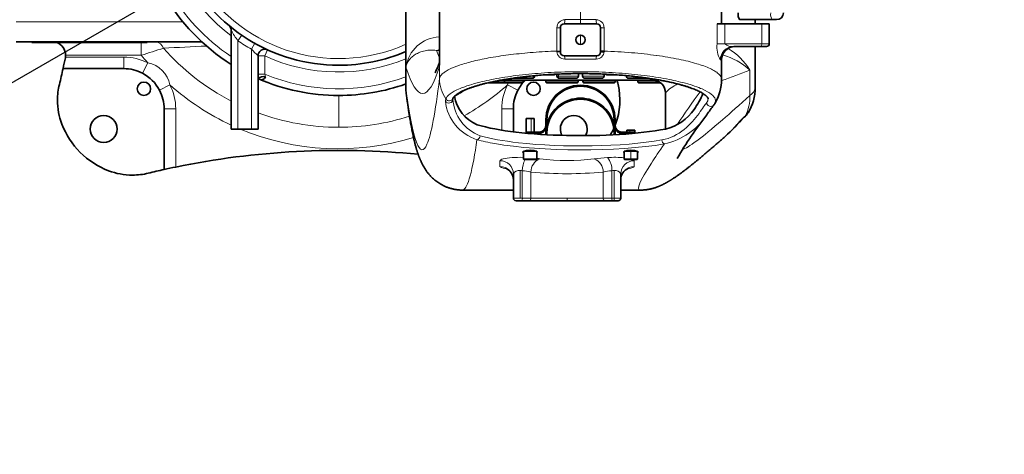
# Model space of a CAD drawing. Header units: millimetres. Extents: x 174 to 8746, y 150 to 6154.
# Tile 35 of 49: x 6065 to 6798, y 3560 to 3884. Entities that reach past the tile are written whole.
import ezdxf

# ---------------------------------------------------------------- set-up
doc = ezdxf.new("R2010")
doc.units = ezdxf.units.MM
doc.header["$MEASUREMENT"] = 0
doc.layers.add('图层0000', color=7, linetype='Continuous', lineweight=25)
doc.layers.add('图层1', color=7, linetype='Continuous', lineweight=35)
doc.dimstyles.new('线性样式 (GB)', dxfattribs={"dimtxt": 2, "dimasz": 2, "dimexe": 1, "dimexo": 0.5, "dimgap": 0.5, "dimtad": 1, "dimdsep": 46, "dimcen": -2.127267, "dimclrd": 7, "dimclre": 7, "dimclrt": 7, "dimadec": 0, "dimazin": 0, "dimtfac": 0.7, "dimtmove": 0, "dimatfit": 1, "dimfxl": 1, "dimfrac": 2, "dimtolj": 1, "dimtzin": 0, "dimlwd": 18, "dimlwe": 18, "dimarcsym": 0})

# ---------------------------------------------------------------- blocks, each defined once
blk = doc.blocks.new('*D34')
at = {"layer": 'Defpoints', "color": 0}
for p in [(5579.12, 4395.17), (5590.54, 4103.16), (6302.25, 3977.67), (6302.25, 3977.67), (5579.12, 3560.17)]:
    blk.add_point(p, dxfattribs=at)
at = {"layer": '图层0000', "color": 7, "linetype": 'Continuous', "lineweight": 18}
for start, end in [(154.75828, 172.26918), (187.73082, 205.24172)]:
    blk.add_arc((6302.25, 3977.67), 722.68, start, end, dxfattribs=at)
at = {"layer": '图层0000', "color": 7}
for points in [[(5657.43, 4281.21), (5639.71, 4290.48), (5676.39, 4339.01)], [(5639.71, 3664.85), (5657.43, 3674.12), (5676.39, 3616.32)]]:
    blk.add_solid(points, dxfattribs=at)
at = {"layer": '图层0000', "color": 7, "lineweight": -3, "insert": (5579.57, 3977.67), "char_height": 60, "attachment_point": 5, "rotation": 90}
blk.add_mtext('\\T1.25;\\W1;\\FSimSun;\\A1;60%%d', dxfattribs=at)

msp = doc.modelspace()

# ---------------------------------------------------------------- hatches: boundary and pattern name
at = {"layer": '图层0000', "linetype": 'Continuous', "lineweight": -3}
h = msp.add_hatch(dxfattribs=at)
h.set_pattern_fill('ANSI31', color=256, scale=95.25, style=0, pattern_type=2)
h.set_pattern_definition([(45, (0, 0), (-67.3519, 67.3519), [])])
edge = h.paths.add_edge_path(flags=16)
edge.add_spline(control_points=[(5579.119, 3560.167), (5117.547, 2170.568), (6914.764, 3352.866), (7823.4, 2806.129)], knot_values=[0, 0, 0, 0, 1, 1, 1, 1], degree=3, periodic=0)
edge.add_arc((6302.25, 3977.667), 1920, 322.397767, 397.602233)
edge.add_spline(control_points=[(7823.4, 5149.205), (6914.764, 4602.467), (5117.547, 5784.765), (5579.119, 4395.167)], knot_values=[0, 0, 0, 0, 1, 1, 1, 1], degree=3, periodic=0)
edge.add_arc((6302.25, 3977.667), 835, 210, 510)

# ---------------------------------------------------------------- linework, layer by layer
at = {"layer": '图层0000', "color": 7}
msp.add_line((6302.25, 3977.667), (5579.119, 3560.167), dxfattribs=at)
at = {"layer": '图层0000', "color": 251, "linetype": 'Continuous', "lineweight": 18}
for p, q in [((6482.25, 3908.167), (6482.25, 3884.167)), ((6186.168, 3882.667), (6062.25, 3882.667)), ((6377.301, 3881.167), (6377.199, 3881.167)), ((6377.301, 3840.357), (6377.301, 3881.167)), ((6464.75, 3878.167), (6467.25, 3878.167)), ((6464.75, 3878.167), (6464.75, 3860.783)), ((6482.25, 3884.167), (6470.583, 3884.167)), ((6482.25, 3884.167), (6493.917, 3884.167)), ((6482.25, 3884.167), (6482.25, 3881.167)), ((6497.25, 3878.167), (6499.75, 3878.167)), ((6499.75, 3878.167), (6499.75, 3860.783)), ((6583.875, 3866.167), (6583.875, 3881.167)), ((6589.726, 3881.167), (6589.726, 3866.167)), ((6617.176, 3881.167), (6617.176, 3866.167)), ((6230.08, 3872.558), (6227.25, 3868.436)), ((6482.25, 3872.667), (6482.25, 3865.667)), ((6155.261, 3867.267), (6155.261, 3857.667)), ((6227.25, 3868.436), (6227.25, 3802.667)), ((6239.703, 3866.563), (6237.25, 3862.206)), ((6589.726, 3866.167), (6583.875, 3866.167)), ((6617.176, 3866.167), (6589.726, 3866.167)), ((6617.176, 3866.167), (6622.732, 3866.167)), ((6142.25, 3856.327), (6098.88, 3856.327)), ((6155.261, 3857.667), (6098.97, 3857.667)), ((6142.25, 3856.327), (6142.25, 3847.667)), ((6237.25, 3862.206), (6237.25, 3802.667)), ((6249.325, 3861.67), (6247.25, 3857.121)), ((6247.25, 3857.121), (6247.25, 3843.503)), ((6374.935, 3861.238), (6377.199, 3861.033)), ((6464.75, 3860.783), (6464.748, 3860.222)), ((6467.25, 3860.783), (6464.75, 3860.783)), ((6160.121, 3851.948), (6156.118, 3844.269)), ((6352.314, 3832.718), (6352.314, 3848.732)), ((6377.199, 3850.142), (6377.199, 3849.005)), ((6587.25, 3854.167), (6586.377, 3854.167)), ((6242.25, 3843.503), (6247.25, 3843.503)), ((6247.807, 3841.658), (6247.25, 3843.503)), ((6444.316, 3842.067), (6447.175, 3842.067)), ((6447.175, 3842.067), (6447.175, 3842.35)), ((6448.118, 3842.067), (6447.175, 3842.067)), ((6462.575, 3843.467), (6463.244, 3843.467)), ((6463.306, 3843.467), (6463.244, 3843.467)), ((6464.643, 3843.467), (6464.699, 3843.467)), ((6464.699, 3842.067), (6465.908, 3842.067)), ((6465.908, 3842.067), (6465.908, 3843.622)), ((6480.699, 3842.067), (6465.908, 3842.067)), ((6483.801, 3842.067), (6483.973, 3842.067)), ((6483.973, 3842.067), (6483.973, 3843.962)), ((6499.801, 3842.067), (6483.973, 3842.067)), ((6499.857, 3843.467), (6499.801, 3843.467)), ((6501.194, 3843.467), (6501.925, 3843.467)), ((6520.184, 3842.067), (6516.382, 3842.067)), ((6608.327, 3846.488), (6608.327, 3827.753)), ((6176.532, 3835.538), (6168.852, 3831.534)), ((6425.307, 3837.867), (6416.869, 3837.867)), ((6425.307, 3837.867), (6425.7, 3837.867)), ((6437.155, 3837.867), (6425.7, 3837.867)), ((6427.968, 3835.538), (6435.648, 3831.534)), ((6437.155, 3837.867), (6439.534, 3837.867)), ((6456.416, 3837.867), (6467.016, 3837.867)), ((6480.334, 3837.867), (6467.016, 3837.867)), ((6480.334, 3837.867), (6480.334, 3839.164)), ((6480.416, 3837.867), (6480.334, 3837.867)), ((6484.084, 3837.867), (6484.509, 3837.867)), ((6484.509, 3839.164), (6484.509, 3837.867)), ((6484.509, 3837.867), (6499.25, 3837.867)), ((6508.084, 3837.867), (6499.25, 3837.867)), ((6528.526, 3837.867), (6524.966, 3837.867)), ((6528.526, 3837.867), (6538.8, 3837.867)), ((6539.779, 3837.867), (6538.8, 3837.867)), ((6539.779, 3837.867), (6540.855, 3837.867)), ((6302.25, 3827.667), (6302.25, 3803.959)), ((6180.91, 3817.667), (6172.25, 3817.667)), ((6180.91, 3817.667), (6180.91, 3774.322)), ((6432.25, 3817.667), (6423.59, 3817.667)), ((6423.59, 3817.667), (6423.59, 3801.791)), ((6445.572, 3810.474), (6445.572, 3800.328)), ((6445.572, 3799.528), (6445.572, 3799.166)), ((6518.962, 3801.909), (6518.962, 3800.328)), ((6518.962, 3799.528), (6518.962, 3799.169)), ((6439.941, 3780.329), (6439.941, 3786.029)), ((6444.75, 3786.029), (6444.75, 3786.667)), ((6519.795, 3786.029), (6519.795, 3780.329)), ((6422.25, 3779.063), (6422.25, 3774.711)), ((6439.75, 3780.329), (6439.941, 3780.329)), ((6439.941, 3780.329), (6446.12, 3780.329)), ((6449.75, 3780.329), (6446.12, 3780.329)), ((6519.795, 3780.329), (6514.75, 3780.329)), ((6524.75, 3780.329), (6519.795, 3780.329)), ((6522.25, 3774.711), (6522.25, 3779.063)), ((6437.25, 3751.167), (6437.25, 3771.717)), ((6438.917, 3751.167), (6438.917, 3771.569)), ((6445.401, 3751.167), (6445.401, 3770.6)), ((6499.099, 3770.6), (6499.099, 3751.167)), ((6505.583, 3771.569), (6505.583, 3751.167)), ((6507.25, 3751.167), (6507.25, 3771.717)), ((6432.25, 3751.167), (6437.25, 3751.167)), ((6438.917, 3751.167), (6437.25, 3751.167)), ((6438.917, 3751.167), (6445.401, 3751.167)), ((6472.25, 3751.167), (6445.401, 3751.167)), ((6472.25, 3749.167), (6472.25, 3751.167)), ((6499.099, 3751.167), (6472.25, 3751.167)), ((6505.583, 3751.167), (6499.099, 3751.167)), ((6507.25, 3751.167), (6505.583, 3751.167)), ((6507.25, 3749.167), (6507.25, 3751.167)), ((6507.25, 3751.167), (6512.25, 3751.167))]:
    msp.add_line(p, q, dxfattribs=at)
at = {"layer": '图层0000', "color": 7}
msp.add_arc((6302.25, 3977.667), 835, 210, 150, dxfattribs=at)
at = {"layer": '图层0000', "color": 251, "linetype": 'Continuous', "lineweight": 18}
for centre, radius, start, end in [((6302.25, 3977.667), 122.5, 123.437033, 294.089516), ((6302.25, 3977.667), 132.5, 143.954424, 232.859353), ((6302.25, 3977.667), 145, 181.975816, 236.514622), ((6629.904, 3887.99), 6.187, 169.03505, 218.164563), ((6470.668, 3878.249), 5.918, 90.817953, 180.796111), ((6463.583, 3883.426), 7.039, 341.279061, 6.040559), ((6500.917, 3883.426), 7.039, 173.959441, 198.720931), ((6493.832, 3878.249), 5.918, 359.20315, 89.182988), ((6309.382, 3928.001), 101.457, 210.817353, 215.950668), ((6378.145, 3845.215), 26.07, 92.080476, 172.247897), ((5962.294, 4488.562), 659.746, 287.006897, 288.515056), ((6165.175, 3860.688), 7.004, 18.960376, 85.089753), ((5977.094, 8173.282), 4314.713, 272.5864, 273.011385), ((6302.25, 3977.667), 173.707, 221.324456, 242.577703), ((6302.25, 3977.667), 132.5, 235.525615, 240.622208), ((6603.383, 3863.973), 19.631, 173.585213, 209.97074), ((6596.335, 3854.208), 9.959, 90.24022, 180.238222), ((6595.176, 3872.278), 8.188, 228.276402, 277.848255), ((6615.295, 3865.74), 1.928, 305.331937, 12.786022), ((6142.25, 3817.667), 38.66, 62.467208, 90), ((6302.25, 3977.667), 189.752, 219.227802, 221.493892), ((6288.331, 3907.436), 68.228, 221.523701, 227.514986), ((6302.25, 3977.666), 132.5, 245.474566, 292.170095), ((6374.498, 3867.548), 6.325, 273.95603, 295.276803), ((6425.672, 3881.442), 54.612, 201.712475, 207.427749), ((6465.308, 3829.24), 30.988, 86.406121, 91.034765), ((6470.355, 3860.39), 5.61, 181.709813, 272.122892), ((6465.191, 3855.29), 5.396, 354.620854, 20.354175), ((6499.309, 3855.29), 5.396, 159.645842, 185.379142), ((6494.144, 3860.391), 5.611, 267.883537, 358.283418), ((6573.955, 3809.428), 50.546, 47.154717, 73.859607), ((6567.88, 3822.208), 47.175, 30.975578, 59.164697), ((6156.604, 3832.021), 20.236, 10.008815, 79.991185), ((6302.25, 3977.667), 145.001, 247.709093, 290.171105), ((6445.758, 3841.983), 1.42, 273.80575, 3.356878), ((6462.845, 3843.465), 0.398, 270.277463, 0.274801), ((6467.305, 3841.962), 1.401, 175.710354, 264.944931), ((6485.457, 3842.051), 1.484, 179.383528, 269.369968), ((6523.275, 3841.626), 1.397, 169.347603, 229.322246), ((5906.503, 5716.438), 1997.316, 289.927045, 290.571977), ((6302.246, 3977.66), 189.744, 228.505763, 245.064477), ((6142.25, 3817.667), 38.66, 0, 27.532792), ((6405.836, 3840.637), 28.536, 180.563136, 213.140185), ((6302.255, 3977.659), 189.743, 299.48337, 311.494247), ((6462.25, 3817.667), 38.66, 152.467208, 180), ((6424.52, 3837.854), 0.787, 270.964219, 0.937576), ((6450.899, 3831.075), 23.361, 165.139018, 168.987689), ((6436.424, 3837.795), 0.734, 276.966493, 5.585765), ((6468.8, 3837.669), 1.795, 173.688001, 199.624013), ((6498.334, 3837.681), 0.935, 318.953111, 11.482189), ((6529.232, 3837.766), 0.714, 171.858014, 258.392036), ((6536.156, 3839.659), 0.592, 137.88955, 303.113057), ((6540.548, 3837.835), 0.769, 177.669218, 267.467594), ((6564.845, 3812.593), 25.736, 113.339171, 138.674429), ((6356.773, 3833.473), 4.523, 180.018497, 189.611128), ((6380.658, 3832.504), 28.346, 179.568232, 187.403729), ((6302.25, 3977.667), 173.707, 299.796297, 303.091394), ((7009.428, 3506.194), 545.01, 143.502508, 146.653394), ((6580.002, 3826.121), 28.372, 330.938022, 3.297073), ((6604.829, 3834.358), 7.474, 297.90991, 353.199892), ((6386.497, 3823.561), 4.789, 162.047083, 182.557684), ((6384.233, 3825.013), 3.02, 213.473537, 357.430434), ((6415.203, 3826.848), 33.672, 185.96821, 252.619187), ((6384.491, 3826.627), 3.005, 211.954709, 340.091881), ((6418.498, 3826.972), 31.318, 183.833783, 249.449845), ((6572.612, 3825.374), 4.639, 320.176998, 358.446168), ((6579.186, 3822.475), 3.011, 181.372256, 319.833502), ((6302.25, 3977.667), 173.707, 249.793239, 270), ((6302.25, 3977.667), 173.707, 270, 287.664395), ((6534.042, 3840.819), 50.421, 282.21461, 326.866946), ((6602.383, 3813.709), 2.78, 309.138429, 330.47429), ((6599.004, 3819.881), 9.512, 307.554582, 327.728729), ((6302.25, 3977.668), 189.753, 247.258455, 287.071982), ((6404.311, 3797.8), 3.197, 285.100505, 357.240382), ((6546.032, 3794.492), 3.235, 180.244624, 245.861212), ((6422.315, 3769.128), 9.935, 0.380454, 90.375467), ((6459.188, 3771.196), 20.275, 154.174772, 178.94763), ((6455.777, 3770.803), 10.379, 111.485148, 181.12166), ((6445.784, 3780.26), 0.343, 317.672492, 11.68565), ((6438.835, 3690.433), 90.982, 81.695376, 83.10967), ((6472.25, 3939.683), 160.508, 262.743517, 277.256483), ((6508.9, 3664.672), 116.941, 93.259802, 98.049815), ((6488.723, 3770.803), 10.379, 358.87834, 68.514852), ((6492.293, 3772.565), 13.327, 355.714883, 41.660697), ((6522.185, 3769.128), 9.935, 89.624533, 179.619546), ((6520.807, 3778.499), 1.549, 21.361267, 80.922285), ((6422.302, 3764.763), 9.948, 0.304156, 90.30096), ((6426.79, 3780.206), 7.128, 230.437349, 275.01246), ((6436.338, 3767.308), 4.502, 78.310936, 155.229638), ((6437.261, 3762.382), 9.335, 79.782775, 90.066736), ((6434.389, 3719.083), 52.681, 77.93468, 85.06961), ((6472.25, 4048.61), 279.304, 264.48367, 275.51633), ((6510.111, 3719.084), 52.679, 94.93029, 102.06542), ((6507.239, 3762.383), 9.334, 89.933018, 100.217472), ((6508.161, 3767.306), 4.504, 24.791772, 101.667655), ((6522.198, 3764.763), 9.948, 89.69904, 179.695844), ((6517.71, 3780.206), 7.128, 264.985168, 309.565158), ((6436.917, 3750.722), 2.049, 310.601295, 12.528808), ((6443.654, 3750.883), 1.77, 284.118088, 9.229333), ((6500.846, 3750.883), 1.77, 170.770667, 255.881912), ((6507.583, 3750.722), 2.049, 167.471192, 229.398705)]:
    msp.add_arc(centre, radius, start, end, dxfattribs=at)
for points in [[(6242.25, 3857.121), (6242.276, 3857.121), (6244.603, 3857.121), (6247.25, 3857.121)], [(6352.314, 3848.732), (6360.583, 3822.566), (6368.924, 3822.645), (6377.199, 3849.005)], [(6470.563, 3854.784), (6478.324, 3854.802), (6486.176, 3854.802), (6493.937, 3854.784)], [(6514.75, 3781.227), (6511.067, 3781.589), (6506.321, 3781.67), (6502.25, 3781.424)]]:
    msp.add_open_spline(points, degree=3, dxfattribs=at)
for points, knots in [([(6352.314, 3848.732), (6352.418, 3849.454), (6352.614, 3850.25), (6352.954, 3851.111), (6353.182, 3851.687), (6353.601, 3852.567), (6354.483, 3853.884), (6354.658, 3854.122), (6355.031, 3854.575), (6355.614, 3855.282), (6355.91, 3855.552), (6356.025, 3855.667), (6356.026, 3855.668), (6356.884, 3856.525), (6357.742, 3857.19), (6358.479, 3857.696), (6358.48, 3857.697), (6359.504, 3858.399), (6360.556, 3858.971), (6361.571, 3859.43), (6362.926, 3860.042), (6364.084, 3860.422), (6365.328, 3860.737), (6366.933, 3861.142), (6368.316, 3861.337), (6369.779, 3861.43), (6371.675, 3861.551), (6373.274, 3861.467), (6374.935, 3861.238)], [0, 0, 0, 0, 0.125, 0.125, 0.1252441, 0.25, 0.25, 0.3125, 0.3125, 0.3126221, 0.375, 0.375, 0.375061, 0.375061, 0.5, 0.5, 0.5001221, 0.5001221, 0.625, 0.625, 0.6252441, 0.75, 0.75, 0.7502441, 0.875, 0.875, 0.8752441, 1, 1, 1, 1]), ([(6377.301, 3840.357), (6377.382, 3840.839), (6377.569, 3841.394), (6377.954, 3842.02), (6377.954, 3842.021), (6378.105, 3842.267), (6378.34, 3842.735), (6379.353, 3843.695), (6380.085, 3844.388), (6380.855, 3844.945), (6381.489, 3845.368), (6381.49, 3845.368), (6382.408, 3845.98), (6383.499, 3846.59), (6384.351, 3847.026), (6386.729, 3848.242), (6389.441, 3849.313), (6392.17, 3850.242), (6392.174, 3850.243), (6395.441, 3851.355), (6398.995, 3852.352), (6402.639, 3853.237), (6402.645, 3853.239), (6406.726, 3854.23), (6411.049, 3855.113), (6415.484, 3855.893), (6415.5, 3855.896), (6420.309, 3856.741), (6425.476, 3857.496), (6430.427, 3858.106), (6435.804, 3858.768), (6441.468, 3859.329), (6446.979, 3859.761), (6452.85, 3860.22), (6458.791, 3860.56), (6464.75, 3860.783)], [0, 0, 0, 0, 0.062439, 0.062439, 0.0625, 0.0625, 0.1248779, 0.125, 0.125, 0.1873779, 0.1873779, 0.1875, 0.1875, 0.2498779, 0.25, 0.25, 0.3747559, 0.3747559, 0.375, 0.375, 0.4997559, 0.4997559, 0.5, 0.5, 0.6245117, 0.6245117, 0.625, 0.625, 0.7495117, 0.75, 0.75, 0.8740234, 0.875, 0.875, 1, 1, 1, 1]), ([(6499.75, 3860.783), (6506.613, 3860.526), (6513.458, 3860.114), (6520.16, 3859.545), (6520.187, 3859.543), (6526.586, 3858.999), (6532.889, 3858.308), (6538.971, 3857.465), (6538.996, 3857.462), (6544.651, 3856.677), (6550.18, 3855.751), (6555.401, 3854.68), (6555.412, 3854.678), (6560.085, 3853.718), (6564.644, 3852.614), (6568.818, 3851.363), (6568.823, 3851.361), (6572.317, 3850.313), (6575.782, 3849.091), (6578.783, 3847.692), (6578.786, 3847.691), (6580.007, 3847.122), (6581.233, 3846.485), (6582.371, 3845.779), (6582.374, 3845.777), (6583.176, 3845.279), (6584.122, 3844.634), (6584.991, 3843.84), (6584.992, 3843.84), (6586.169, 3842.763), (6586.493, 3842.116), (6586.62, 3841.897), (6586.62, 3841.897), (6587.043, 3841.169), (6587.208, 3840.528), (6587.247, 3839.913), (6587.25, 3839.822), (6587.25, 3839.747)], [0, 0, 0, 0, 0.12451172, 0.12451172, 0.125, 0.125, 0.24951172, 0.24951172, 0.25, 0.25, 0.37475586, 0.37475586, 0.375, 0.375, 0.49987793, 0.49987793, 0.5, 0.5, 0.62487793, 0.62487793, 0.625, 0.625, 0.68737793, 0.68737793, 0.6875, 0.6875, 0.74993896, 0.74993896, 0.75, 0.75, 0.81246948, 0.81246948, 0.8125, 0.8125, 0.87487793, 0.87487793, 0.88156978, 0.88156978, 0.88156978, 0.88156978]), ([(6582.193, 3821.55), (6583.479, 3823.709), (6582.804, 3826.106), (6579.637, 3828.608), (6579.634, 3828.61), (6578.141, 3829.788), (6575.957, 3831.104), (6572.732, 3832.516), (6572.731, 3832.517), (6571.42, 3833.09), (6569.636, 3833.816), (6567.14, 3834.67), (6567.133, 3834.672), (6564.437, 3835.594), (6562.648, 3836.093), (6562.21, 3836.22), (6562.208, 3836.221), (6557.19, 3837.674), (6552.351, 3838.748), (6548.443, 3839.53), (6548.439, 3839.531), (6542.8, 3840.659), (6537.182, 3841.55), (6531.94, 3842.252), (6531.933, 3842.253), (6525.659, 3843.092), (6519.39, 3843.731), (6513.337, 3844.204), (6513.323, 3844.205), (6506.648, 3844.726), (6499.962, 3845.066), (6493.365, 3845.245), (6486.464, 3845.431), (6472.845, 3845.448), (6459.681, 3844.832), (6452.97, 3844.341), (6452.959, 3844.34), (6446.85, 3843.892), (6440.536, 3843.279), (6434.214, 3842.468), (6434.206, 3842.467), (6428.878, 3841.783), (6423.198, 3840.915), (6417.495, 3839.813), (6417.492, 3839.813), (6413.411, 3839.024), (6408.503, 3837.964), (6403.452, 3836.551), (6403.453, 3836.551), (6402.54, 3836.296), (6400.435, 3835.713), (6397.6, 3834.752), (6397.598, 3834.751), (6395.381, 3833.999), (6393.78, 3833.367), (6392.605, 3832.874), (6392.603, 3832.873), (6389.215, 3831.453), (6386.926, 3830.138), (6385.345, 3828.975), (6385.34, 3828.972), (6383.483, 3827.603), (6382.396, 3826.284), (6381.942, 3825.037)], [0.01204808, 0.01204808, 0.01204808, 0.01204808, 0.125, 0.125, 0.12512207, 0.12512207, 0.1875, 0.1875, 0.18756104, 0.18756104, 0.22320557, 0.22320557, 0.2232666, 0.2232666, 0.25, 0.25, 0.25001526, 0.25001526, 0.3125, 0.3125, 0.31253052, 0.31253052, 0.375, 0.375, 0.37506104, 0.37506104, 0.4375, 0.4375, 0.43762207, 0.43762207, 0.5, 0.5, 0.50048828, 0.5625, 0.625, 0.625, 0.62512207, 0.62512207, 0.6875, 0.6875, 0.68762207, 0.68762207, 0.75, 0.75, 0.75006104, 0.75006104, 0.8125, 0.8125, 0.81251526, 0.81251526, 0.84375, 0.84375, 0.84378052, 0.84378052, 0.875, 0.875, 0.87503052, 0.87503052, 0.9375, 0.9375, 0.93762207, 0.93762207, 1, 1, 1, 1]), ([(6352.314, 3832.718), (6357.428, 3793.363), (6365.912, 3771.022), (6374.247, 3814.871), (6377.301, 3840.357)], [0, 0, 0, 0, 0.625, 1, 1, 1, 1]), ([(6558.028, 3787.313), (6562.389, 3788.544), (6572.397, 3796), (6593.941, 3814.707), (6600.68, 3820.743), (6608.327, 3827.753)], [0.55364139, 0.55364139, 0.55364139, 0.55364139, 0.87451172, 0.87451172, 1, 1, 1, 1]), ([(6542.797, 3794.478), (6555.821, 3796.767), (6568.658, 3810.717), (6575.038, 3820.931), (6576.176, 3822.403)], [0, 0, 0, 0, 0.6935938, 1, 1, 1, 1]), ([(6604.802, 3812.339), (6604.047, 3811.734), (6602.175, 3809.894), (6599.984, 3807.401), (6598.612, 3805.874), (6597.498, 3804.634), (6596.038, 3803.029), (6592.919, 3799.839), (6591.523, 3798.492), (6589.836, 3797)], [0, 0, 0, 0, 0.125, 0.25, 0.25, 0.25048828, 0.375, 0.375, 0.49362568, 0.49362568, 0.49362568, 0.49362568]), ([(6407.505, 3797.646), (6415.222, 3795.458), (6454.19, 3788.433), (6513.719, 3789.368), (6542.797, 3794.478)], [0, 0, 0, 0, 0.25, 1, 1, 1, 1]), ([(6405.144, 3794.714), (6403.639, 3784.143), (6401.947, 3774.546), (6400.069, 3767.653), (6400.069, 3767.652), (6399.298, 3764.824), (6398.444, 3762.26), (6397.506, 3760.36), (6397.506, 3760.359), (6396.843, 3759.015), (6395.986, 3757.665), (6394.772, 3757.189), (6394.51, 3757.131), (6394.317, 3757.131)], [0, 0, 0, 0, 0.24996948, 0.24996948, 0.25, 0.25, 0.37496948, 0.37496948, 0.375, 0.375, 0.49998474, 0.49998474, 0.5194981, 0.5194981, 0.5194981, 0.5194981]), ([(6405.144, 3794.714), (6409.133, 3793.615), (6444.974, 3785.73), (6509.653, 3785.556), (6544.709, 3791.54)], [0, 0, 0, 0, 0.125, 1, 1, 1, 1]), ([(6544.709, 3791.54), (6540.904, 3786.148), (6537.69, 3781.436), (6526.283, 3763.876), (6523.538, 3757.132), (6526.929, 3757.132)], [0, 0, 0, 0, 0.12597656, 0.12597656, 0.532984, 0.532984, 0.532984, 0.532984]), ([(6439.75, 3781.535), (6433.963, 3781.703), (6424.731, 3780.929), (6422.25, 3779.534), (6422.25, 3779.063)], [0.08827477, 0.08827477, 0.08827477, 0.08827477, 0.6875, 1, 1, 1, 1])]:
    msp.add_open_spline(points, degree=3, knots=knots, dxfattribs=at)
at = {"layer": '图层1', "color": 7, "linetype": 'Continuous', "lineweight": 35}
for p, q in [((6352.25, 3924.167), (6352.25, 3833.473)), ((6377.25, 3908.167), (6377.25, 3881.167)), ((6587.25, 3908.167), (6587.25, 3881.167)), ((6377.199, 3881.167), (6377.199, 3850.142)), ((6467.25, 3878.167), (6467.25, 3860.167)), ((6470.25, 3881.167), (6494.25, 3881.167)), ((6497.25, 3860.167), (6497.25, 3878.167)), ((6583.875, 3881.167), (6589.726, 3881.167)), ((6589.726, 3881.167), (6617.176, 3881.167)), ((6600.765, 3884.167), (6625.04, 3884.167)), ((6612.25, 3881.167), (6612.25, 3884.167)), ((6622.732, 3881.167), (6617.176, 3881.167)), ((6622.732, 3881.167), (6622.732, 3866.167)), ((6628.25, 3884.167), (6625.04, 3884.167)), ((6222.25, 3876.024), (6222.25, 3802.667)), ((6200.27, 3867.667), (6062.25, 3867.667)), ((6073.75, 3867.667), (6073.75, 3867.167)), ((6073.75, 3867.167), (6073.839, 3867.167)), ((6073.839, 3867.167), (6073.839, 3867.267)), ((6073.839, 3867.267), (6159.54, 3867.267)), ((6083.547, 3867.167), (6080.852, 3867.167)), ((6083.264, 3867.067), (6083.193, 3867.067)), ((6083.984, 3867.067), (6083.264, 3867.067)), ((6083.547, 3867.267), (6083.547, 3867.167)), ((6083.547, 3867.167), (6149.953, 3867.167)), ((6084.499, 3867.067), (6083.984, 3867.067)), ((6084.376, 3867.067), (6085.031, 3867.067)), ((6084.519, 3867.067), (6084.499, 3867.067)), ((6084.745, 3867.067), (6084.519, 3867.067)), ((6085.114, 3867.067), (6084.745, 3867.067)), ((6085.504, 3867.067), (6085.163, 3867.067)), ((6086.259, 3867.067), (6085.504, 3867.067)), ((6086.445, 3867.067), (6086.259, 3867.067)), ((6086.445, 3867.167), (6086.445, 3867.067)), ((6086.802, 3867.067), (6086.445, 3867.067)), ((6086.802, 3867.067), (6086.802, 3867.167)), ((6086.928, 3867.067), (6086.802, 3867.067)), ((6087.277, 3867.067), (6087.063, 3867.067)), ((6087.488, 3867.067), (6087.277, 3867.067)), ((6087.839, 3867.067), (6087.839, 3867.167)), ((6087.872, 3867.167), (6087.872, 3867.067)), ((6088.425, 3867.067), (6087.882, 3867.067)), ((6088.24, 3867.067), (6088.409, 3867.067)), ((6088.784, 3867.067), (6088.409, 3867.067)), ((6089.764, 3867.067), (6088.784, 3867.067)), ((6088.881, 3867.167), (6088.881, 3867.067)), ((6089.858, 3867.067), (6089.764, 3867.067)), ((6090.438, 3867.067), (6089.858, 3867.067)), ((6090.102, 3867.067), (6090.273, 3867.067)), ((6090.13, 3867.167), (6090.13, 3867.067)), ((6090.215, 3867.067), (6090.215, 3867.167)), ((6091.318, 3867.067), (6090.273, 3867.067)), ((6091.061, 3867.167), (6091.061, 3867.067)), ((6091.061, 3867.067), (6091.138, 3867.067)), ((6091.24, 3867.067), (6091.24, 3867.167)), ((6091.614, 3867.067), (6091.318, 3867.067)), ((6092.053, 3867.067), (6091.614, 3867.067)), ((6092.486, 3867.067), (6092.099, 3867.067)), ((6092.503, 3867.167), (6092.503, 3867.067)), ((6092.609, 3867.067), (6092.503, 3867.067)), ((6092.669, 3867.067), (6092.609, 3867.067)), ((6092.669, 3867.067), (6092.669, 3867.167)), ((6092.735, 3867.067), (6092.669, 3867.067)), ((6092.74, 3867.067), (6092.74, 3867.167)), ((6094.073, 3867.067), (6092.74, 3867.067)), ((6092.929, 3867.167), (6092.929, 3867.067)), ((6093.317, 3867.067), (6093.317, 3867.167)), ((6093.384, 3867.067), (6093.384, 3867.167)), ((6094.347, 3867.067), (6094.073, 3867.067)), ((6094.818, 3867.067), (6094.347, 3867.067)), ((6094.35, 3867.167), (6094.35, 3867.067)), ((6095.841, 3867.067), (6094.818, 3867.067)), ((6095.148, 3867.067), (6095.148, 3867.167)), ((6095.245, 3867.167), (6095.245, 3867.067)), ((6096.12, 3867.067), (6095.841, 3867.067)), ((6096.542, 3867.067), (6096.12, 3867.067)), ((6096.556, 3867.067), (6096.556, 3867.167)), ((6096.728, 3867.067), (6096.556, 3867.067)), ((6097.818, 3867.067), (6097.132, 3867.067)), ((6097.558, 3867.067), (6097.558, 3867.167)), ((6098.35, 3867.067), (6097.818, 3867.067)), ((6098.244, 3867.067), (6098.672, 3867.067)), ((6098.561, 3867.067), (6098.35, 3867.067)), ((6098.504, 3867.167), (6098.504, 3867.067)), ((6098.757, 3867.067), (6098.561, 3867.067)), ((6099.095, 3867.067), (6098.757, 3867.067)), ((6098.956, 3867.167), (6098.956, 3867.067)), ((6099.4, 3867.067), (6099.095, 3867.067)), ((6099.612, 3867.067), (6099.4, 3867.067)), ((6099.889, 3867.067), (6099.612, 3867.067)), ((6101.966, 3867.067), (6099.889, 3867.067)), ((6100.139, 3867.067), (6100.139, 3867.167)), ((6100.754, 3867.167), (6100.754, 3867.067)), ((6101.128, 3867.167), (6101.128, 3867.067)), ((6103.185, 3867.067), (6101.966, 3867.067)), ((6102.203, 3867.067), (6102.138, 3867.067)), ((6102.399, 3867.167), (6102.399, 3867.067)), ((6102.696, 3867.067), (6102.696, 3867.167)), ((6103.17, 3867.067), (6103.289, 3867.067)), ((6104.761, 3867.067), (6103.185, 3867.067)), ((6103.284, 3867.067), (6103.185, 3867.067)), ((6103.377, 3867.067), (6103.79, 3867.067)), ((6103.75, 3867.167), (6103.75, 3867.067)), ((6104.239, 3867.067), (6104.675, 3867.067)), ((6104.635, 3867.167), (6104.635, 3867.067)), ((6105.36, 3867.067), (6104.675, 3867.067)), ((6104.675, 3867.067), (6104.759, 3867.067)), ((6105.458, 3867.067), (6105.264, 3867.067)), ((6105.264, 3867.067), (6105.458, 3867.067)), ((6105.458, 3867.067), (6105.36, 3867.067)), ((6105.373, 3867.067), (6105.373, 3867.167)), ((6109.675, 3867.067), (6105.458, 3867.067)), ((6105.535, 3867.067), (6105.66, 3867.067)), ((6107.756, 3867.167), (6107.756, 3867.067)), ((6112.044, 3867.067), (6109.675, 3867.067)), ((6111.083, 3867.067), (6111.083, 3867.167)), ((6111.083, 3867.067), (6111.852, 3867.067)), ((6111.852, 3867.067), (6112.042, 3867.067)), ((6112.043, 3867.067), (6111.978, 3867.067)), ((6114.12, 3867.067), (6112.043, 3867.067)), ((6112.454, 3867.167), (6112.454, 3867.067)), ((6112.639, 3867.067), (6113.304, 3867.067)), ((6113.109, 3867.067), (6113, 3867.067)), ((6113.977, 3867.067), (6113.977, 3867.167)), ((6116.658, 3867.067), (6114.12, 3867.067)), ((6115.119, 3867.167), (6115.119, 3867.067)), ((6116.042, 3867.067), (6116.042, 3867.167)), ((6117.508, 3867.067), (6116.658, 3867.067)), ((6117.411, 3867.067), (6117.502, 3867.067)), ((6117.839, 3867.067), (6117.427, 3867.067)), ((6117.697, 3867.067), (6117.448, 3867.067)), ((6117.498, 3867.167), (6117.498, 3867.067)), ((6117.508, 3867.067), (6117.697, 3867.067)), ((6118.024, 3867.067), (6117.697, 3867.067)), ((6119.274, 3867.067), (6118.024, 3867.067)), ((6120.043, 3867.067), (6119.274, 3867.067)), ((6120.883, 3867.067), (6120.043, 3867.067)), ((6120.354, 3867.167), (6120.354, 3867.067)), ((6121.251, 3867.067), (6120.883, 3867.067)), ((6122.504, 3867.067), (6121.251, 3867.067)), ((6121.462, 3867.067), (6121.462, 3867.167)), ((6123.274, 3867.067), (6122.504, 3867.067)), ((6122.591, 3867.167), (6122.591, 3867.067)), ((6122.833, 3867.167), (6122.833, 3867.067)), ((6124.658, 3867.067), (6123.274, 3867.067)), ((6123.365, 3867.067), (6123.365, 3867.167)), ((6123.686, 3867.067), (6123.686, 3867.167)), ((6124.943, 3867.067), (6124.658, 3867.067)), ((6127.003, 3867.067), (6124.943, 3867.067)), ((6128.581, 3867.067), (6127.003, 3867.067)), ((6127.29, 3867.167), (6127.29, 3867.067)), ((6129.351, 3867.067), (6128.581, 3867.067)), ((6129.154, 3867.067), (6129.154, 3867.167)), ((6129.428, 3867.067), (6129.351, 3867.067)), ((6129.958, 3867.067), (6129.428, 3867.067)), ((6130.197, 3867.067), (6129.958, 3867.067)), ((6133.581, 3867.067), (6130.197, 3867.067)), ((6131.682, 3867.067), (6131.554, 3867.067)), ((6132.836, 3867.167), (6132.836, 3867.067)), ((6133.746, 3867.067), (6133.009, 3867.067)), ((6133.027, 3867.067), (6133.027, 3867.167)), ((6134.351, 3867.067), (6133.581, 3867.067)), ((6133.602, 3867.067), (6133.647, 3867.067)), ((6137.889, 3867.067), (6134.351, 3867.067)), ((6137.65, 3867.067), (6137.65, 3867.167)), ((6137.889, 3867.167), (6137.889, 3867.067)), ((6140.304, 3867.067), (6137.889, 3867.067)), ((6140.304, 3867.167), (6140.304, 3867.067)), ((6140.304, 3867.067), (6140.825, 3867.067)), ((6140.825, 3867.067), (6140.825, 3867.167)), ((6141.119, 3867.067), (6140.825, 3867.067)), ((6141.119, 3867.067), (6141.119, 3867.167)), ((6142.535, 3867.067), (6141.119, 3867.067)), ((6142.535, 3867.167), (6142.535, 3867.067)), ((6143.937, 3867.067), (6142.535, 3867.067)), ((6146.736, 3867.067), (6143.937, 3867.067)), ((6146.879, 3867.067), (6146.736, 3867.067)), ((6146.751, 3867.067), (6146.751, 3867.167)), ((6147.265, 3867.067), (6146.879, 3867.067)), ((6146.88, 3867.067), (6147.12, 3867.067)), ((6151.75, 3867.067), (6147.265, 3867.067)), ((6149.953, 3867.167), (6149.953, 3867.267)), ((6152.75, 3867.167), (6149.953, 3867.167)), ((6151.75, 3867.067), (6151.75, 3867.167)), ((6159.54, 3867.267), (6159.54, 3867.167)), ((6159.54, 3867.167), (6159.75, 3867.167)), ((6159.75, 3867.667), (6159.75, 3867.167)), ((6616.411, 3864.167), (6596.294, 3864.167)), ((6612.25, 3833.473), (6612.25, 3864.167)), ((6616.411, 3864.167), (6620.732, 3864.167)), ((6098.843, 3856.079), (6098.761, 3855.633)), ((6098.843, 3856.079), (6098.761, 3855.633)), ((6242.25, 3802.667), (6242.25, 3857.121)), ((6470.25, 3857.167), (6494.25, 3857.167)), ((6497.25, 3860.782), (6499.75, 3860.783)), ((6497.857, 3860.201), (6497.857, 3860.782)), ((6499.75, 3860.783), (6499.752, 3860.222)), ((6587.25, 3854.167), (6587.25, 3839.748)), ((6097.05, 3847.667), (6142.25, 3847.667)), ((6448.118, 3842.438), (6448.118, 3842.067)), ((6455.93, 3843.067), (6462.847, 3843.067)), ((6462.906, 3843.067), (6462.847, 3843.067)), ((6464.643, 3843.567), (6464.643, 3843.467)), ((6464.699, 3843.569), (6464.699, 3842.067)), ((6480.699, 3843.963), (6480.699, 3842.067)), ((6483.801, 3843.963), (6483.801, 3842.067)), ((6499.801, 3843.569), (6499.801, 3842.067)), ((6499.857, 3843.567), (6499.857, 3843.467)), ((6501.594, 3843.067), (6508.57, 3843.067)), ((6516.382, 3842.438), (6516.382, 3842.067)), ((6413.286, 3837.067), (6424.533, 3837.067)), ((6423.489, 3839.164), (6536.48, 3839.164)), ((6424.899, 3837.067), (6424.533, 3837.067)), ((6424.9, 3837.067), (6436.513, 3837.067)), ((6425.7, 3839.164), (6425.7, 3837.867)), ((6432.162, 3840.567), (6433.618, 3840.567)), ((6433.618, 3840.567), (6445.852, 3840.567)), ((6438.733, 3837.067), (6436.513, 3837.067)), ((6439.534, 3839.164), (6439.534, 3837.867)), ((6446.618, 3840.567), (6445.852, 3840.567)), ((6456.416, 3839.164), (6456.416, 3837.867)), ((6467.11, 3837.067), (6457.217, 3837.067)), ((6466.199, 3840.567), (6467.182, 3840.567)), ((6467.11, 3837.067), (6479.54, 3837.067)), ((6479.199, 3840.567), (6467.182, 3840.567)), ((6479.54, 3837.067), (6479.616, 3837.067)), ((6480.416, 3839.164), (6480.416, 3837.867)), ((6484.084, 3839.164), (6484.084, 3837.867)), ((6485.281, 3837.067), (6484.884, 3837.067)), ((6499.039, 3837.067), (6485.281, 3837.067)), ((6485.301, 3840.567), (6485.441, 3840.567)), ((6498.301, 3840.567), (6485.441, 3840.567)), ((6499.039, 3837.067), (6507.283, 3837.067)), ((6508.084, 3839.164), (6508.084, 3837.867)), ((6522.364, 3840.567), (6517.882, 3840.567)), ((6522.364, 3840.567), (6530.882, 3840.567)), ((6524.966, 3839.164), (6524.966, 3837.867)), ((6525.767, 3837.067), (6529.088, 3837.067)), ((6539.6, 3837.067), (6529.088, 3837.067)), ((6532.338, 3840.567), (6530.882, 3840.567)), ((6538.8, 3838.79), (6538.8, 3837.867)), ((6539.6, 3837.067), (6540.514, 3837.067)), ((6541.987, 3837.067), (6540.514, 3837.067)), ((6545.518, 3829.587), (6545.518, 3802.595)), ((6172.25, 3817.667), (6172.25, 3772.466)), ((6432.25, 3800.546), (6432.25, 3817.667)), ((6445.572, 3810.474), (6441.75, 3810.474)), ((6441.75, 3810.474), (6441.75, 3799.505)), ((6447.75, 3810.474), (6445.572, 3810.474)), ((6447.75, 3810.474), (6447.75, 3800.328)), ((6456.45, 3809.528), (6456.45, 3805.328)), ((6457.25, 3809.528), (6457.25, 3805.328)), ((6507.25, 3805.328), (6507.25, 3809.528)), ((6508.05, 3809.528), (6508.05, 3805.328)), ((6222.25, 3802.667), (6227.25, 3802.667)), ((6227.25, 3802.667), (6237.25, 3802.667)), ((6237.25, 3802.667), (6242.25, 3802.667)), ((6451.45, 3800.328), (6442.25, 3800.328)), ((6442.25, 3800.328), (6442.25, 3799.528)), ((6442.25, 3799.528), (6451.45, 3799.528)), ((6447.75, 3799.528), (6447.75, 3798.991)), ((6456.45, 3798.415), (6456.45, 3799.833)), ((6457.25, 3799.833), (6457.25, 3798.371)), ((6507.25, 3798.371), (6507.25, 3799.833)), ((6508.05, 3799.833), (6508.05, 3798.414)), ((6522.25, 3800.328), (6513.05, 3800.328)), ((6513.05, 3799.528), (6522.25, 3799.528)), ((6518.962, 3801.909), (6516.75, 3801.909)), ((6516.75, 3801.909), (6516.75, 3800.328)), ((6516.75, 3799.528), (6516.75, 3798.991)), ((6522.75, 3801.909), (6518.962, 3801.909)), ((6522.25, 3799.528), (6522.25, 3800.328)), ((6522.75, 3801.909), (6522.75, 3799.506)), ((6439.941, 3786.029), (6439.75, 3786.029)), ((6439.75, 3786.029), (6439.75, 3780.329)), ((6439.81, 3786.029), (6439.81, 3786.083)), ((6449.75, 3786.029), (6439.941, 3786.029)), ((6449.69, 3786.029), (6449.69, 3786.083)), ((6449.75, 3786.029), (6449.75, 3780.329)), ((6519.795, 3786.029), (6514.75, 3786.029)), ((6514.75, 3786.029), (6514.75, 3780.329)), ((6514.81, 3786.029), (6514.81, 3786.083)), ((6517.048, 3786.029), (6516.822, 3786.506)), ((6517.575, 3786.581), (6517.869, 3786.029)), ((6524.75, 3786.029), (6519.795, 3786.029)), ((6524.69, 3786.029), (6524.69, 3786.083)), ((6524.75, 3786.029), (6524.75, 3780.329)), ((6440.05, 3780.029), (6446.038, 3780.029)), ((6446.038, 3780.029), (6449.45, 3780.029)), ((6515.05, 3780.029), (6524.45, 3780.029)), ((6432.25, 3769.194), (6432.25, 3751.167)), ((6512.25, 3751.167), (6512.25, 3769.194)), ((6394.316, 3757.132), (6432.25, 3757.132)), ((6512.25, 3757.132), (6526.93, 3757.132)), ((6438.25, 3749.167), (6434.25, 3749.167)), ((6444.086, 3749.167), (6438.25, 3749.167)), ((6444.086, 3749.167), (6472.25, 3749.167)), ((6500.414, 3749.167), (6472.25, 3749.167)), ((6506.25, 3749.167), (6500.414, 3749.167)), ((6506.25, 3749.167), (6507.25, 3749.167)), ((6510.25, 3749.167), (6507.25, 3749.167))]:
    msp.add_line(p, q, dxfattribs=at)
for centre, radius, start, end in [((6302.25, 3977.667), 127.5, 142.265325, 270), ((6302.25, 3977.667), 150, 181.910213, 237.769047), ((6606.446, 3888.05), 6.882, 170.663216, 214.355486), ((6628.25, 3889.167), 5, 270.001685, 0), ((6217.25, 3876.024), 5, 0, 50.095534), ((6470.25, 3878.167), 3, 90.000001, 180), ((6494.25, 3878.167), 3, 0, 90), ((6482.25, 3869.167), 3.5, 0, 180), ((6088.97, 3857.667), 10, 0, 71.805128), ((6482.25, 3869.167), 3.5, 180, 0), ((6597.25, 3854.167), 10, 89.999998, 180), ((6620.732, 3866.167), 2, 269.999946, 0), ((5511.303, 3977.667), 600, 347.486675, 348.264744), ((6088.971, 3857.667), 10, 350.862258, 352.300519), ((6088.98, 3857.666), 9.99, 352.296817, 0.003898), ((6247.25, 3857.121), 5, 65.474742, 180), ((6302.25, 3977.667), 127.5, 270, 293.088812), ((6470.25, 3860.167), 3, 180, 270), ((6494.25, 3860.167), 3, 270, 0), ((6499.193, 3829.211), 31.017, 88.966812, 93.591108), ((6339.704, 3863.86), 39.259, 330.690739, 342.760506), ((5511.303, 3977.667), 600, 346.335205, 347.486675), ((6142.25, 3817.667), 30, 62.467208, 90), ((6142.251, 3817.667), 29.999, 27.532283, 62.467717), ((6246.389, 3835.533), 6.288, 76.964361, 131.170553), ((6244.522, 3842.964), 3.536, 233.811614, 338.332718), ((6446.618, 3842.067), 1.5, 270.000018, 0), ((6462.906, 3843.467), 0.4, 270.000134, 0), ((6465.043, 3843.467), 0.4, 180, 210.73874), ((6466.199, 3842.067), 1.5, 180, 269.99997), ((6479.199, 3842.067), 1.5, 270.00001, 0), ((6485.301, 3842.067), 1.5, 180, 269.999987), ((6498.301, 3842.067), 1.5, 270.000008, 0), ((6499.457, 3843.467), 0.4, 329.263209, 0), ((6501.594, 3843.467), 0.4, 180, 269.998908), ((6517.882, 3842.067), 1.5, 180, 269.999988), ((6142.904, 3824.11), 50, 166.335205, 180), ((6157.25, 3832.667), 5, 90, 270), ((6157.25, 3832.667), 5, 270, 90), ((6242.409, 3840.139), 0.203, 104.177845, 141.534682), ((6237.745, 3828.962), 12.094, 67.189841, 68.131598), ((6242.323, 3840.424), 0.0949, 290.436046, 292.837938), ((6242.292, 3840.572), 0.245, 285.851301, 287.191466), ((6242.42, 3840.166), 0.18, 107.859937, 109.662323), ((6302.25, 3977.667), 150, 246.498291, 270), ((6302.25, 3977.667), 150, 270, 289.471221), ((6424.9, 3837.867), 0.8, 269.994272, 0), ((6433.618, 3842.067), 1.5, 246.629575, 269.999868), ((6462.246, 3817.669), 29.996, 134.226487, 152.468637), ((6438.734, 3837.867), 0.8, 269.993058, 0), ((6447.25, 3832.667), 5, 0, 180), ((6457.216, 3837.867), 0.8, 180, 270.009372), ((6482.25, 3809.528), 25.8, 0, 180), ((6482.25, 3809.528), 25, 360, 180), ((6479.616, 3837.867), 0.8, 269.993641, 0), ((6484.884, 3837.867), 0.8, 180, 270.008877), ((6507.284, 3837.867), 0.8, 269.993873, 0), ((6461.596, 3824.11), 50, 339.16526, 13.664795), ((7093.198, 3977.667), 600, 193.346417, 193.664795), ((6525.766, 3837.867), 0.8, 180, 270.005671), ((6530.882, 3842.067), 1.5, 270.000063, 293.370413), ((6536.028, 3829.685), 9.49, 359.410851, 87.187254), ((6539.6, 3837.867), 0.8, 180, 270.00529), ((6551.757, 3839.808), 35.493, 329.04235, 359.901313), ((6142.25, 3817.667), 30, 0, 27.532792), ((6388.104, 3833.472), 35.854, 180.00133, 187.404864), ((6416.101, 3831.64), 27.956, 189.094506, 247.351265), ((6462.25, 3817.667), 30, 152.467208, 180), ((6447.25, 3832.667), 5, 180, 0), ((6523.81, 3848.714), 53.257, 323.798181, 338.507322), ((6575.912, 3833.537), 36.338, 328.963963, 359.898026), ((6142.904, 3824.11), 50, 180, 200.83474), ((6390.203, 3824.973), 2.955, 167.701041, 181.85338), ((6482.25, 3799.833), 25.8, 14.305446, 165.694554), ((6482.25, 3799.833), 25, 360, 180), ((6723.851, 3712.774), 178.548, 142.877124, 145.750831), ((6574.367, 3826.231), 9.12, 321.329824, 329.11321), ((6127.25, 3802.667), 10, 0, 180), ((6477.25, 3802.667), 10, 0, 180), ((6537.217, 3837.375), 35.763, 283.590575, 325.771897), ((6804.681, 3634.573), 290.006, 141.964533, 149.751587), ((6472.775, 3926.347), 174.453, 312.146365, 318.850856), ((6596.386, 3821.424), 12.551, 308.140559, 328.152784), ((6152.25, 3827.667), 60, 200.83474, 249.16526), ((6451.45, 3805.328), 5.8, 270, 0), ((6451.45, 3805.328), 5, 270, 0), ((6513.05, 3805.328), 5.8, 180, 270), ((6452.25, 3827.667), 60, 338.434814, 339.16526), ((6513.05, 3805.328), 5, 180, 270), ((6127.25, 3802.667), 10, 180, 0), ((6482.25, 3799.833), 25.8, 173.67718, 180), ((6477.25, 3802.667), 10, 180, 208.387852), ((6477.25, 3802.667), 10, 330.419618, 0), ((6452.25, 3827.667), 60, 330.623448, 335.911896), ((6482.25, 3799.833), 25.8, 360, 6.32282), ((6302.25, 3186.719), 600, 84.341494, 101.667564), ((6444.739, 3773.639), 13.195, 65.314365, 114.579916), ((6439.847, 3785.817), 0.623, 196.636251, 261.058544), ((6449.641, 3785.837), 0.644, 279.766241, 341.176297), ((6519.739, 3773.639), 13.195, 65.314365, 114.579916), ((6514.847, 3785.817), 0.623, 196.636251, 261.058544), ((6524.641, 3785.837), 0.644, 279.766241, 341.176297), ((6440.05, 3780.329), 0.3, 180, 269.999997), ((6449.45, 3780.329), 0.3, 270.000029, 0), ((6515.05, 3780.329), 0.3, 179.998821, 269.998821), ((6524.45, 3780.329), 0.3, 270.001179, 0.001179), ((6148.693, 3818.321), 50, 249.16526, 270), ((6148.693, 3818.321), 50, 270, 283.664795), ((6302.25, 3186.719), 600, 102.513325, 103.664795), ((6302.25, 3186.719), 600, 101.667564, 102.513325), ((6423.046, 3764.964), 9.205, 359.078376, 67.487133), ((6521.451, 3764.965), 9.203, 112.462607, 180.928155), ((6434.25, 3751.167), 2, 180, 270), ((6510.25, 3751.167), 2, 270, 0)]:
    msp.add_arc(centre, radius, start, end, dxfattribs=at)
msp.add_open_spline([(6086.253, 3867.067), (6086.253, 3867.067), (6086.102, 3867.067), (6086.259, 3867.067)], degree=3, dxfattribs=at)
for points, degree, knots in [([(6387.316, 3825.603), (6387.47, 3826.455), (6393.438, 3830.942), (6407.969, 3836.019), (6428.375, 3840.256), (6453.407, 3843.128), (6482.836, 3844.286), (6512.186, 3843.042), (6537.052, 3840.107), (6557.223, 3835.831), (6571.478, 3830.738), (6576.391, 3827.013), (6577.301, 3825.468), (6577.25, 3825.248)], 2, [0, 0, 0, 0.0711835, 0.1645854, 0.2548499, 0.3470838, 0.4383726, 0.5433349, 0.6345589, 0.7266995, 0.8168829, 0.9102318, 0.9574715, 1, 1, 1]), ([(6352.549, 3828.852), (6354.322, 3815.161), (6358.143, 3794.204), (6362.031, 3781.483), (6365.687, 3774.078), (6369.738, 3768.157), (6375.927, 3762.811), (6382.886, 3758.85), (6391.162, 3757.136), (6394.316, 3757.132)], 2, [0, 0, 0, 0.2838982, 0.57413, 0.728941, 0.8027141, 0.8783231, 0.917654, 0.9698884, 1, 1, 1]), ([(6545.62, 3802.614), (6535.655, 3800.741), (6523.878, 3799.407), (6511.267, 3798.605), (6511.166, 3798.599), (6485.725, 3797.001), (6457.179, 3797.579), (6434.199, 3800.308), (6434.157, 3800.313), (6423.078, 3801.633), (6413.144, 3803.473), (6405.336, 3805.839)], 3, [0, 0, 0, 0, 0.25, 0.25, 0.2519531, 0.2519531, 0.75, 0.75, 0.7509766, 0.7509766, 1, 1, 1, 1]), ([(6526.929, 3757.132), (6530.952, 3757.189), (6537.065, 3758.566), (6541.651, 3760.346), (6545.54, 3762.28), (6550.925, 3765.457), (6557.962, 3770.432), (6573.416, 3782.452), (6589.836, 3797.001)], 2, [0, 0, 0, 0.04837886, 0.10581212, 0.16424845, 0.23082435, 0.36368082, 0.49674186, 0.89123497, 0.89123497, 0.89123497])]:
    msp.add_open_spline(points, degree=degree, knots=knots, dxfattribs=at)

# ---------------------------------------------------------------- dimensions: what is measured, and where the dimension line sits
at = {"layer": '图层0000', "color": 7, "linetype": 'Continuous', "lineweight": -3}
dim = msp.add_angular_dim_2l(base=(5590.544, 4103.16), line1=((5579.119, 4395.167), (6302.25, 3977.667)), line2=((5579.119, 3560.167), (6302.25, 3977.667)), text='\\T1.25;\\W1;\\FSimSun;<>', dimstyle='线性样式 (GB)', override={"dimscale": 1, "dimtxt": 60, "dimasz": 60, "dimexe": 30, "dimexo": 15, "dimgap": 30, "dimtad": 0, "dimtih": 0, "dimtoh": 0, "dimdec": 2, "dimlfac": 1, "dimrnd": 0, "dimzin": 8, "dimdsep": 46, "dimlunit": 2, "dimpost": '<>', "dimtxsty": 'Standard', "dimsah": 0, "dimtsz": 0, "dimcen": -63.818014, "dimdle": 0, "dimse1": 0, "dimse2": 0, "dimsd1": 0, "dimsd2": 0, "dimclrd": 7, "dimclre": 7, "dimclrt": 7, "dimaunit": 0, "dimadec": 0, "dimazin": 2, "dimtol": 0, "dimlim": 0, "dimtp": 0, "dimtm": 0, "dimtfac": 0.7, "dimtdec": 2, "dimtix": 0, "dimtofl": 1, "dimtmove": 0, "dimatfit": 3, "dimtfillclr": 0, "dimfrac": 2, "dimtzin": 0, "dimlwd": 18, "dimlwe": 18}, dxfattribs=at)
dim.commit()
dim.dimension.update_dxf_attribs({"geometry": '*D34', "text_midpoint": (5579.565, 3977.667), "dimtype": 162})

doc.saveas('drawing.dxf')
